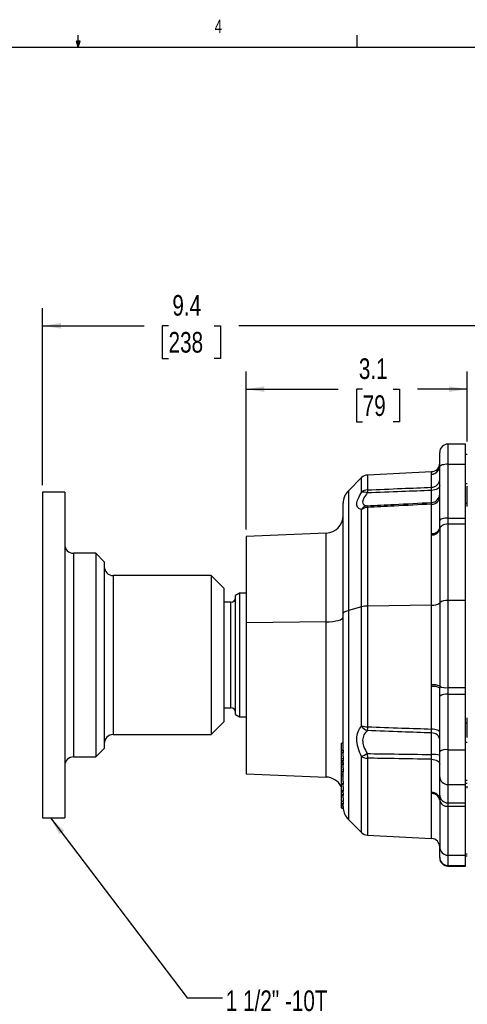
# Model space of a CAD drawing. Header units: inches. Extents: x 0.4 to 16.6, y 0.2 to 10.8.
# Tile 8 of 12: x 8.1 to 11.2, y 3.9 to 10.8. Entities that reach past the tile are written whole.
import ezdxf

# ---------------------------------------------------------------- set-up
doc = ezdxf.new("R2010")
doc.units = ezdxf.units.IN
doc.header["$MEASUREMENT"] = 0
doc.layers.add('BORDER', color=7, linetype='Continuous', lineweight=25)
doc.layers.add('SLD-0', color=7, linetype='Continuous', lineweight=25)
doc.styles.add('SLDTEXTSTYLE0', font='TXT', dxfattribs={"width": 0.75})
doc.dimstyles.new('SLDDIMSTYLE0', dxfattribs={"dimtxt": 0.145833, "dimasz": 0.13, "dimexe": 0, "dimexo": 0.0625, "dimgap": 0.036458, "dimtad": 0, "dimtih": 1, "dimtoh": 1, "dimdec": 1, "dimlfac": 2, "dimrnd": 1e-09, "dimzin": 12, "dimdsep": 46, "dimtxsty": 'SLDTEXTSTYLE0', "dimsah": 1, "dimcen": 0.09, "dimadec": 0, "dimazin": 3, "dimtfac": 1, "dimtdec": 1, "dimtofl": 0, "dimtmove": 0, "dimatfit": 3, "dimfxl": 0, "dimfrac": 2, "dimtolj": 1, "dimtzin": 12, "dimarcsym": 0})
doc.dimstyles.new('SLDDIMSTYLE2', dxfattribs={"dimtxt": 0.18, "dimasz": 0.13, "dimexe": 0, "dimexo": 0.0625, "dimgap": 0, "dimtad": 0, "dimtih": 1, "dimtoh": 1, "dimdec": 0, "dimrnd": 1e-09, "dimzin": 0, "dimdsep": 46, "dimtxsty": 'Standard', "dimsah": 1, "dimcen": 0.09, "dimadec": 0, "dimazin": 0, "dimtfac": 0.13, "dimtdec": 0, "dimtofl": 0, "dimtmove": 0, "dimatfit": 3, "dimfxl": 0, "dimfrac": 2, "dimtolj": 1, "dimtzin": 0, "dimarcsym": 0})

# ---------------------------------------------------------------- blocks, each defined once
blk = doc.blocks.new('_D_4')
at = {"layer": 'SLD-0'}
for p, q in [((8.2488, 7.5439), (8.2488, 8.7961)), ((8.2488, 8.6711), (8.9663, 8.6711)), ((9.1384, 8.6711), (9.094, 8.6711)), ((9.094, 8.6711), (9.094, 8.4394)), ((9.4616, 8.6711), (9.506, 8.6711)), ((9.506, 8.6711), (9.506, 8.4394)), ((12.9326, 8.6711), (9.6337, 8.6711)), ((9.094, 8.4394), (9.1384, 8.4394)), ((9.506, 8.4394), (9.4616, 8.4394))]:
    blk.add_line(p, q, dxfattribs=at)
for points in [[(8.2488, 8.6711), (8.3788, 8.6511), (8.3788, 8.6911)], [(12.9326, 8.6711), (12.8026, 8.6911), (12.8026, 8.6511)]]:
    blk.add_solid(points, dxfattribs=at)
at = {"layer": 'SLD-0', "char_height": 0.14583, "attachment_point": 1, "style": 'SLDTEXTSTYLE0'}
for s, insert in [('9.4', (9.1654, 8.8887)), ('238', (9.1384, 8.6274))]:
    blk.add_mtext(s, dxfattribs=dict(at, insert=insert))
blk = doc.blocks.new('_D_8')
at = {"layer": 'SLD-0'}
for p, q in [((9.6859, 7.2316), (9.6859, 8.3482)), ((11.2484, 7.8537), (11.2484, 8.3482)), ((9.6859, 8.2232), (10.3373, 8.2232)), ((10.5094, 8.2232), (10.465, 8.2232)), ((10.465, 8.2232), (10.465, 7.9915)), ((10.7249, 8.2232), (10.7693, 8.2232)), ((10.7693, 8.2232), (10.7693, 7.9915)), ((11.2484, 8.2232), (10.8969, 8.2232)), ((10.465, 7.9915), (10.5094, 7.9915)), ((10.7693, 7.9915), (10.7249, 7.9915))]:
    blk.add_line(p, q, dxfattribs=at)
for points in [[(9.6859, 8.2232), (9.8159, 8.2032), (9.8159, 8.2432)], [(11.2484, 8.2232), (11.1184, 8.2432), (11.1184, 8.2032)]]:
    blk.add_solid(points, dxfattribs=at)
at = {"layer": 'SLD-0', "char_height": 0.14583, "attachment_point": 1, "style": 'SLDTEXTSTYLE0'}
for s, insert in [('3.1', (10.4825, 8.4408)), ('79', (10.5094, 8.1795))]:
    blk.add_mtext(s, dxfattribs=dict(at, insert=insert))
blk = doc.blocks.new('SW_NOTE_0_1')
at = {"layer": 'SLD-0', "color": 0, "char_height": 0.145833, "attachment_point": 1, "style": 'SLDTEXTSTYLE0'}
for s, insert in [('1 1/2" -10T', (0.0236, 0.0531)), ('1410 COMPANION', (0.0236, -0.1808))]:
    blk.add_mtext(s, dxfattribs=dict(at, insert=insert))

msp = doc.modelspace()

# ---------------------------------------------------------------- linework, layer by layer
at = {"color": 7, "linetype": 'Continuous', "lineweight": 25}
for p, q in [((11.2359, 7.8347), (11.1119, 7.8347)), ((11.2359, 7.6923), (11.2359, 7.8347)), ((11.0534, 7.6735), (11.0534, 7.7762)), ((11.2484, 7.7619), (11.2359, 7.7619)), ((11.0534, 7.2924), (11.0534, 7.6735)), ((11.1119, 7.6923), (11.1119, 7.3113)), ((11.1119, 7.6923), (11.2359, 7.6923)), ((11.2359, 7.3113), (11.2359, 7.6923)), ((10.5019, 7.5976), (10.4085, 7.5042)), ((10.9965, 7.6396), (10.5428, 7.6159)), ((10.9965, 7.6204), (10.9965, 7.6225)), ((10.9965, 7.5295), (10.9965, 7.6204)), ((11.2359, 7.557), (11.2484, 7.557)), ((11.2484, 7.4143), (11.2484, 7.5366)), ((8.4048, 7.4939), (8.2488, 7.4939)), ((8.2488, 7.4939), (8.2488, 6.6323)), ((8.4048, 7.4939), (8.4048, 6.6323)), ((10.9965, 7.4217), (10.9965, 7.507)), ((10.3719, 6.6348), (10.3719, 7.4158)), ((10.5428, 7.3866), (10.5428, 6.6893)), ((10.9965, 7.2018), (10.9965, 7.41)), ((11.2484, 7.4143), (11.2359, 7.4143)), ((11.2484, 7.3939), (11.2484, 7.4143)), ((10.5019, 6.6843), (10.5019, 7.3716)), ((11.1119, 7.3113), (11.1119, 7.2697)), ((11.1119, 7.3113), (11.2359, 7.3113)), ((11.2359, 7.2697), (11.2359, 7.3113)), ((11.0534, 7.2415), (11.0534, 7.2924)), ((11.0534, 7.2415), (11.0534, 7.2315)), ((11.1119, 7.2697), (11.1119, 6.7279)), ((11.1119, 7.2697), (11.2359, 7.2697)), ((11.2359, 6.7279), (11.2359, 7.2697)), ((10.2521, 7.2052), (9.6859, 7.1816)), ((9.6859, 7.1816), (9.6859, 6.571)), ((10.9965, 7.1924), (10.9965, 7.2018)), ((10.9965, 6.6958), (10.9965, 7.1924)), ((11.0534, 7.2315), (11.0534, 6.712)), ((8.6248, 7.0626), (8.4673, 7.0626)), ((8.6848, 7.0026), (8.6248, 7.0626)), ((8.6248, 7.0626), (8.6248, 6.5238)), ((8.6848, 7.0026), (8.6848, 6.5087)), ((9.4388, 6.9051), (8.7473, 6.9051)), ((9.5288, 6.8151), (9.4388, 6.9051)), ((9.4388, 6.9051), (9.4388, 6.4841)), ((9.5288, 6.8151), (9.5288, 6.4615)), ((9.6403, 6.7801), (9.6103, 6.7628)), ((9.6103, 5.9224), (9.6103, 6.7628)), ((9.6859, 6.7801), (9.6403, 6.7801)), ((9.6403, 6.7801), (9.6403, 5.9051)), ((9.5793, 6.7166), (9.5288, 6.7166)), ((10.5019, 6.6843), (10.4085, 6.6589)), ((10.5019, 5.8427), (10.5019, 6.6843)), ((10.9965, 6.6958), (10.5428, 6.6893)), ((10.5428, 6.6893), (10.5428, 5.8354)), ((10.9965, 6.1323), (10.9965, 6.6958)), ((11.0534, 6.712), (11.0534, 6.1226)), ((11.1119, 6.7279), (11.1119, 6.1131)), ((11.2359, 6.7279), (11.1119, 6.7279)), ((11.2359, 6.1131), (11.2359, 6.7279)), ((8.2488, 6.6323), (8.2488, 5.1914)), ((8.4048, 6.6323), (8.4048, 5.1914)), ((10.3719, 5.6694), (10.3719, 6.6348)), ((10.2521, 6.5775), (9.6859, 6.571)), ((9.6859, 6.571), (9.6859, 5.5037)), ((8.6248, 6.5238), (8.6248, 5.6226)), ((8.6848, 6.5087), (8.6848, 5.6826)), ((9.4388, 6.4841), (9.4388, 5.7801)), ((9.5288, 6.4615), (9.5288, 5.8701)), ((10.9965, 6.12), (10.9965, 6.1323)), ((10.9965, 5.8197), (10.9965, 6.12)), ((11.0534, 6.1226), (11.0534, 6.1097)), ((11.0534, 6.0522), (11.0534, 6.1097)), ((11.1119, 6.1131), (11.2359, 6.1131)), ((11.1119, 6.1131), (11.1119, 6.0652)), ((11.1119, 6.0652), (11.1119, 5.6726)), ((11.1119, 6.0652), (11.2359, 6.0652)), ((11.2359, 6.0652), (11.2359, 6.1131)), ((11.2359, 5.6726), (11.2359, 6.0652)), ((11.0534, 5.6597), (11.0534, 6.0522)), ((9.5288, 5.9686), (9.5793, 5.9686)), ((9.6103, 5.9224), (9.6403, 5.9051)), ((9.4388, 5.7801), (9.5288, 5.8701)), ((9.6403, 5.9051), (9.6859, 5.9051)), ((11.2359, 5.8646), (11.2484, 5.8646)), ((11.2484, 5.8646), (11.2484, 5.8987)), ((11.2484, 5.7594), (11.2484, 5.8646)), ((8.7473, 5.7801), (9.4388, 5.7801)), ((10.9965, 5.6394), (10.9965, 5.7921)), ((10.3569, 5.7184), (10.3719, 5.7279)), ((10.3569, 5.7184), (10.3569, 5.6678)), ((11.2484, 5.7234), (11.2359, 5.7234)), ((8.6248, 5.6226), (8.6848, 5.6826)), ((10.3569, 5.6678), (10.3719, 5.6719)), ((10.3569, 5.6648), (10.3719, 5.6686)), ((10.3569, 5.6678), (10.3569, 5.6648)), ((10.3569, 5.6648), (10.3569, 5.6552)), ((10.3569, 5.6552), (10.3719, 5.6508)), ((10.3569, 5.6552), (10.3569, 5.6137)), ((10.3719, 5.6694), (10.3724, 5.6686)), ((10.3719, 5.6694), (10.3719, 5.6686)), ((10.3719, 5.6686), (10.3719, 5.6508)), ((10.3724, 5.6686), (10.3719, 5.6686)), ((10.3719, 5.6257), (10.3719, 5.6515)), ((10.3723, 5.6508), (10.3719, 5.6508)), ((10.3724, 5.6686), (10.3723, 5.6508)), ((11.0534, 5.4827), (11.0534, 5.6597)), ((11.1119, 5.6726), (11.1119, 5.4273)), ((11.1119, 5.6726), (11.2359, 5.6726)), ((11.2359, 5.4273), (11.2359, 5.6726)), ((8.4673, 5.6226), (8.6248, 5.6226)), ((10.3569, 5.6137), (10.3719, 5.6124)), ((10.3569, 5.6137), (10.3569, 5.6039)), ((10.3569, 5.6039), (10.3719, 5.5945)), ((10.3569, 5.6039), (10.3569, 5.5885)), ((10.3569, 5.5885), (10.3719, 5.5922)), ((10.3569, 5.5885), (10.3569, 5.5788)), ((10.3569, 5.5788), (10.3719, 5.5816)), ((10.3569, 5.5788), (10.3569, 5.5703)), ((10.3569, 5.5703), (10.3719, 5.5657)), ((10.3569, 5.5703), (10.3569, 5.5333)), ((10.3719, 5.6257), (10.3723, 5.6124)), ((10.3719, 5.6257), (10.3719, 5.6124)), ((10.3719, 5.6124), (10.3719, 5.5945)), ((10.3723, 5.6124), (10.3719, 5.6124)), ((10.3724, 5.5945), (10.3719, 5.5945)), ((10.3719, 5.5842), (10.3719, 5.5922)), ((10.3719, 5.5842), (10.3725, 5.5816)), ((10.3719, 5.5842), (10.3719, 5.5816)), ((10.3719, 5.5816), (10.3719, 5.5657)), ((10.3725, 5.5816), (10.3719, 5.5816)), ((10.3723, 5.6124), (10.3724, 5.5945)), ((10.3725, 5.5816), (10.3724, 5.5657)), ((10.9965, 5.371), (10.9965, 5.6057)), ((9.6859, 5.5037), (10.2521, 5.48)), ((10.3569, 5.5333), (10.3719, 5.5315)), ((10.3569, 5.5333), (10.3569, 5.5246)), ((10.3569, 5.5246), (10.3719, 5.5155)), ((10.3569, 5.5246), (10.3569, 5.5198)), ((10.3569, 5.5198), (10.3569, 5.5018)), ((10.3569, 5.5198), (10.3655, 5.5194)), ((10.3569, 5.5018), (10.3719, 5.4957)), ((10.3719, 5.5453), (10.3719, 5.5657)), ((10.3724, 5.5657), (10.3719, 5.5657)), ((10.3719, 5.5453), (10.3723, 5.5315)), ((10.3719, 5.5453), (10.3719, 5.5315)), ((10.3719, 5.5315), (10.3719, 5.5155)), ((10.3723, 5.5315), (10.3719, 5.5315)), ((10.3719, 5.4496), (10.3719, 5.5155)), ((10.3724, 5.5155), (10.3719, 5.5155)), ((10.3723, 5.5315), (10.3724, 5.5155)), ((10.3569, 5.4887), (10.3719, 5.4888)), ((10.3569, 5.4887), (10.3569, 5.4376)), ((10.3569, 5.4376), (10.3719, 5.4341)), ((10.3569, 5.4376), (10.3569, 5.4357)), ((10.3569, 5.4357), (10.3719, 5.4305)), ((10.3719, 5.4496), (10.3726, 5.4341)), ((10.3719, 5.4496), (10.3719, 5.4341)), ((10.3726, 5.4341), (10.3719, 5.4341)), ((10.3719, 5.4341), (10.3719, 5.4305)), ((10.3726, 5.4341), (10.372, 5.4305)), ((11.0534, 5.353), (11.0534, 5.4827)), ((11.2359, 5.4577), (11.2484, 5.4577)), ((11.2484, 5.434), (11.2359, 5.434)), ((10.3569, 5.4285), (10.3719, 5.4305)), ((10.3569, 5.3829), (10.3719, 5.3786)), ((10.3569, 5.3806), (10.3569, 5.3804)), ((10.3569, 5.3804), (10.3569, 5.3766)), ((10.3569, 5.3804), (10.3719, 5.3781)), ((10.3569, 5.3766), (10.3719, 5.3743)), ((10.3569, 5.3766), (10.3569, 5.359)), ((10.372, 5.4305), (10.3719, 5.4305)), ((10.3719, 5.4111), (10.3719, 5.4303)), ((10.3726, 5.3843), (10.3719, 5.3843)), ((10.3719, 5.3671), (10.3719, 5.3733)), ((10.3719, 5.3671), (10.3724, 5.3567)), ((10.3719, 5.3671), (10.3719, 5.3567)), ((10.9965, 5.3628), (10.9965, 5.371)), ((11.1119, 5.4273), (11.2359, 5.4273)), ((11.1119, 5.4273), (11.1119, 5.2976)), ((11.2359, 5.2976), (11.2359, 5.4273)), ((11.2484, 5.4011), (11.2484, 5.4159)), ((10.3569, 5.359), (10.3719, 5.3567)), ((10.3569, 5.359), (10.3569, 5.3543)), ((10.3569, 5.3543), (10.3719, 5.3486)), ((10.3569, 5.3543), (10.3569, 5.3529)), ((10.3569, 5.3529), (10.3719, 5.3473)), ((10.3569, 5.3513), (10.3569, 5.3481)), ((10.3569, 5.3105), (10.3719, 5.3062)), ((10.3569, 5.3082), (10.3569, 5.2954)), ((10.3569, 5.2954), (10.3719, 5.2921)), ((10.3569, 5.2954), (10.3569, 5.2927)), ((10.3569, 5.2927), (10.3719, 5.2875)), ((10.3569, 5.2927), (10.3569, 5.2735)), ((10.3719, 5.3567), (10.3719, 5.3486)), ((10.3724, 5.3567), (10.3719, 5.3567)), ((10.3719, 5.3321), (10.3719, 5.3491)), ((10.3723, 5.3486), (10.3719, 5.3486)), ((10.3726, 5.3088), (10.3719, 5.3088)), ((10.3719, 5.3062), (10.3723, 5.3062)), ((10.3719, 5.3031), (10.3724, 5.2921)), ((10.3719, 5.3031), (10.3719, 5.2921)), ((10.3724, 5.2921), (10.3719, 5.2921)), ((10.3719, 5.2921), (10.3719, 5.2875)), ((10.3724, 5.3567), (10.3723, 5.3486)), ((10.3726, 5.3088), (10.3723, 5.3068)), ((10.3724, 5.2921), (10.3723, 5.2875)), ((11.0534, 5.3261), (11.0534, 5.353)), ((11.0534, 5.3261), (11.0534, 5.3177)), ((11.1119, 5.2976), (11.2359, 5.2976)), ((11.1119, 5.2976), (11.1119, 5.2737)), ((11.2359, 5.2737), (11.2359, 5.2976)), ((10.3569, 5.2735), (10.3719, 5.278)), ((10.3569, 5.2735), (10.3569, 5.2647)), ((10.3569, 5.2647), (10.3719, 5.2606)), ((10.3569, 5.2647), (10.3569, 5.2626)), ((10.3569, 5.2626), (10.3719, 5.2581)), ((10.3569, 5.2626), (10.3569, 5.2624)), ((10.3569, 5.2624), (10.3719, 5.258)), ((10.3719, 5.272), (10.3719, 5.2875)), ((10.3723, 5.2875), (10.3719, 5.2875)), ((10.3719, 5.272), (10.3724, 5.2606)), ((10.3719, 5.272), (10.3719, 5.2606)), ((10.3724, 5.2606), (10.3719, 5.2606)), ((10.3719, 5.2606), (10.3719, 5.2581)), ((10.3724, 5.2581), (10.3719, 5.2581)), ((10.3719, 5.2581), (10.3719, 5.258)), ((10.3724, 5.258), (10.3719, 5.258)), ((10.3724, 5.2606), (10.3724, 5.2581)), ((11.1119, 5.2737), (11.2359, 5.2737)), ((11.2359, 4.9277), (11.2359, 5.2737)), ((8.2488, 5.1914), (8.4048, 5.1914)), ((10.4085, 5.181), (10.5019, 5.0876)), ((10.5428, 5.0694), (10.9965, 5.0456)), ((11.0534, 4.9129), (11.0534, 4.9861)), ((11.0534, 4.9091), (11.0534, 4.9129)), ((11.1119, 4.9277), (11.2359, 4.9277)), ((11.2359, 4.9376), (11.2484, 4.9376)), ((11.2359, 4.8558), (11.2359, 4.9277)), ((11.2359, 4.9234), (11.2484, 4.9234)), ((11.1119, 4.8558), (11.2359, 4.8558)), ((11.1119, 4.8506), (11.2359, 4.8506)), ((11.2359, 4.8506), (11.2359, 4.8558))]:
    msp.add_line(p, q, dxfattribs=at)
at = {"color": 8, "linetype": 'Continuous', "lineweight": 25}
for p, q in [((11.1119, 7.8347), (11.1119, 7.6923)), ((10.5019, 7.4938), (10.5019, 7.5976)), ((10.5428, 7.6159), (10.5428, 7.5105)), ((10.9965, 7.6225), (10.9965, 7.6396)), ((10.4085, 7.5042), (10.4085, 6.6589)), ((10.2521, 6.5775), (10.2521, 7.2052)), ((8.4673, 7.0626), (8.4673, 6.5238)), ((8.7473, 6.9051), (8.7473, 6.4841)), ((9.5793, 5.9686), (9.5793, 6.7166)), ((10.4085, 6.6589), (10.4085, 5.181)), ((10.2521, 5.48), (10.2521, 6.5775)), ((8.4673, 6.5238), (8.4673, 5.6226)), ((8.7473, 6.4841), (8.7473, 5.7801)), ((10.5019, 5.0876), (10.5019, 5.6241)), ((10.5428, 5.6137), (10.5428, 5.0694)), ((10.9965, 5.0456), (10.9965, 5.3628)), ((11.0534, 5.3177), (11.0534, 4.986)), ((11.1119, 5.2737), (11.1119, 4.9277)), ((11.1119, 4.9277), (11.1119, 4.8558)), ((11.1119, 4.8558), (11.1119, 4.8506))]:
    msp.add_line(p, q, dxfattribs=at)
at = {"color": 7, "linetype": 'Continuous', "lineweight": 25, "flags": 128}
for points in [[(11.1119, 7.6923), (11.1004, 7.692), (11.0895, 7.6909), (11.0794, 7.6891), (11.0705, 7.6868), (11.0632, 7.6839), (11.0578, 7.6807), (11.0545, 7.6772), (11.0534, 7.6735)], [(11.0534, 7.5417), (11.0523, 7.5351), (11.0491, 7.5288), (11.0439, 7.523), (11.0369, 7.5178), (11.0283, 7.5135), (11.0185, 7.5101), (11.0077, 7.508), (10.9965, 7.507)], [(11.1119, 7.3113), (11.1004, 7.3109), (11.0895, 7.3098), (11.0794, 7.3081), (11.0705, 7.3058), (11.0632, 7.3029), (11.0578, 7.2996), (11.0545, 7.2961), (11.0534, 7.2924)], [(11.1119, 7.2697), (11.1005, 7.2689), (11.0895, 7.2668), (11.0794, 7.2632), (11.0706, 7.2585), (11.0633, 7.2527), (11.0579, 7.2461), (11.0545, 7.239), (11.0534, 7.2315)], [(10.3719, 6.6348), (10.3725, 6.6382), (10.3743, 6.6415), (10.3772, 6.6447), (10.3814, 6.6479), (10.3866, 6.6509), (10.3929, 6.6538), (10.4002, 6.6564), (10.4085, 6.6589)], [(10.2521, 6.5775), (10.2757, 6.5784), (10.2983, 6.5805), (10.319, 6.5837), (10.3371, 6.5879), (10.3519, 6.593), (10.3628, 6.5988), (10.3696, 6.605), (10.3719, 6.6115)], [(11.0534, 5.7955), (11.0523, 5.8001), (11.0491, 5.8045), (11.0439, 5.8085), (11.0369, 5.8122), (11.0283, 5.8152), (11.0185, 5.8175), (11.0077, 5.819), (10.9965, 5.8197)], [(10.9965, 5.6057), (11.0077, 5.6048), (11.0185, 5.6026), (11.0283, 5.5994), (11.0369, 5.5951), (11.0439, 5.5901), (11.0491, 5.5843), (11.0523, 5.5781), (11.0534, 5.5717)], [(10.3569, 5.3881), (10.3614, 5.387), (10.3659, 5.3859), (10.3719, 5.3843)], [(10.3569, 5.3481), (10.3644, 5.3487), (10.3673, 5.349)], [(10.3569, 5.3129), (10.3614, 5.3117), (10.3659, 5.3104), (10.3719, 5.3088)]]:
    msp.add_lwpolyline(points, dxfattribs=at)
at = {"color": 7, "linetype": 'Continuous', "lineweight": 25}
for centre, radius, start, end in [((11.1119, 7.7762), 0.0585, 90, 180), ((10.9934, 7.6996), 0.06, 273, 359.74694), ((10.9938, 7.682), 0.0596, 272.59704, 359.38682), ((10.9939, 7.6798), 0.0595, 272.54588, 359.59831), ((10.5461, 7.5535), 0.0625, 93, 135), ((10.9961, 7.5868), 0.0573, 270.39742, 357.52157), ((10.4969, 7.4158), 0.125, 135, 180), ((10.5175, 7.4371), 0.0575, 64.55949, 106.36456), ((10.5455, 7.4454), 0.0652, 92.39376, 132.03428), ((10.9934, 7.4815), 0.0599, 272.93501, 359.94325), ((10.9988, 7.4648), 0.0548, 267.59019, 354.27229), ((10.5488, 7.3425), 0.0562, 96.80454, 147.8356), ((10.5449, 7.3172), 0.0694, 91.76524, 128.34345), ((10.2469, 7.3301), 0.125, 272.3919, 0), ((11.0028, 7.2533), 0.0519, 262.99652, 346.8354), ((11.0029, 7.244), 0.0519, 262.8837, 346.12419), ((8.4673, 7.1251), 0.0625, 180, 270), ((8.7473, 6.9676), 0.0625, 180, 270), ((9.5793, 6.7476), 0.031, 270, 0), ((10.5429, 6.5174), 0.1719, 90.02367, 103.80041), ((11.0089, 6.76), 0.0654, 259.08481, 312.79984), ((11.0984, 6.6617), 0.0675, 78.50242, 131.83197), ((11.0097, 6.0379), 0.0953, 62.72567, 97.9599), ((11.0097, 6.0308), 0.0901, 61.05359, 98.44161), ((11.0977, 6.2113), 0.0992, 243.45069, 278.2033), ((11.0979, 5.9894), 0.077, 79.59452, 125.38939), ((9.5793, 5.9376), 0.031, 0, 90), ((8.7473, 5.7176), 0.0625, 90, 180), ((10.5709, 5.8868), 0.0835, 213.41048, 249.85725), ((10.5432, 5.9565), 0.121, 250.05731, 269.82808), ((10.999, 5.7375), 0.0547, 6.0074, 92.62477), ((10.2135, 6.2751), 0.7097, 293.91828, 297.58715), ((11.0102, 5.4223), 0.2175, 78.5438, 93.60013), ((11.0979, 5.5969), 0.077, 79.59452, 125.38939), ((8.4673, 5.5601), 0.0625, 90, 180), ((10.5437, 5.7029), 0.0892, 242.00888, 269.39143), ((10.2469, 5.3551), 0.125, 28.35764, 87.6081), ((11.1103, 5.4843), 0.057, 181.6129, 271.52683), ((11.0008, 5.3179), 0.0532, 8.82961, 94.59246), ((11.0006, 5.3095), 0.0534, 8.84138, 94.35948), ((11.1103, 5.3546), 0.057, 181.6129, 271.52683), ((11.1056, 5.3263), 0.053, 189.33633, 276.76763), ((10.4969, 5.2694), 0.125, 185.24643, 225), ((10.5461, 5.1318), 0.0625, 225, 267), ((10.9934, 4.9857), 0.06, 0.25306, 87), ((11.1119, 4.9862), 0.0585, 180.25306, 270), ((11.1111, 4.9136), 0.0578, 180.7299, 270.71176), ((11.1119, 4.9091), 0.0585, 180, 270)]:
    msp.add_arc(centre, radius, start, end, dxfattribs=at)
for points, knots in [([(10.5428, 7.5105), (10.624, 7.5139), (10.7752, 7.5203), (10.9265, 7.5266), (10.9965, 7.5295)], [0, 0, 0, 0, 0.536903, 1, 1, 1, 1]), ([(10.9965, 7.507), (10.9965, 7.5106), (10.9967, 7.52), (10.9966, 7.5259), (10.9965, 7.5295)], [0, 0, 0, 0, 0.374872, 1, 1, 1, 1]), ([(10.5012, 7.3724), (10.492, 7.3752), (10.4735, 7.3809), (10.4655, 7.4081), (10.4749, 7.4466), (10.4923, 7.4768), (10.5012, 7.4923)], [0, 0, 0, 0, 0.2560849, 0.5162421, 0.7525127, 1, 1, 1, 1]), ([(10.5012, 7.4923), (10.5014, 7.4926), (10.5017, 7.4931), (10.5019, 7.4936), (10.5019, 7.4937), (10.5019, 7.4938)], [0, 0, 0, 0, 0.477083, 0.910089, 1, 1, 1, 1]), ([(10.5422, 7.489), (10.5333, 7.4771), (10.5163, 7.4544), (10.5065, 7.425), (10.5117, 7.4115), (10.5228, 7.4018), (10.5329, 7.4), (10.5422, 7.3983)], [0, 0, 0, 0, 0.252875, 0.484085, 0.712504, 0.738583, 1, 1, 1, 1]), ([(10.5428, 7.5105), (10.5428, 7.51), (10.5427, 7.5075), (10.5425, 7.5011), (10.5423, 7.4931), (10.5422, 7.489)], [0, 0, 0, 0, 0.0934075, 0.5380196, 1, 1, 1, 1]), ([(10.9965, 7.507), (10.9265, 7.5043), (10.775, 7.4983), (10.6236, 7.4923), (10.5422, 7.489)], [0, 0, 0, 0, 0.462456, 1, 1, 1, 1]), ([(10.5422, 7.3983), (10.6055, 7.4016), (10.7569, 7.4093), (10.9084, 7.4171), (10.9965, 7.4217)], [0, 0, 0, 0, 0.417996, 1, 1, 1, 1]), ([(10.5422, 7.3983), (10.5422, 7.3982), (10.5423, 7.3976), (10.5426, 7.395), (10.5427, 7.3895), (10.5428, 7.3866)], [0, 0, 0, 0, 0.0828261, 0.4993653, 1, 1, 1, 1]), ([(10.9965, 7.41), (10.9084, 7.4054), (10.7571, 7.3976), (10.6059, 7.3898), (10.5428, 7.3866)], [0, 0, 0, 0, 0.5828101, 1, 1, 1, 1]), ([(10.9965, 7.41), (10.9965, 7.4124), (10.9967, 7.4187), (10.9966, 7.4205), (10.9965, 7.4217)], [0, 0, 0, 0, 0.374872, 1, 1, 1, 1]), ([(10.5019, 7.3716), (10.5018, 7.3718), (10.5018, 7.3722), (10.5015, 7.3724), (10.5013, 7.3724), (10.5012, 7.3724)], [0, 0, 0, 0, 0.485435, 0.911505, 1, 1, 1, 1]), ([(10.5012, 5.6264), (10.492, 5.6469), (10.4735, 5.6882), (10.4655, 5.7499), (10.4749, 5.8035), (10.4923, 5.8282), (10.5012, 5.8408)], [0, 0, 0, 0, 0.2560849, 0.5162421, 0.7525127, 1, 1, 1, 1]), ([(10.5012, 5.8408), (10.5014, 5.841), (10.5017, 5.8415), (10.5019, 5.8422), (10.5019, 5.8426), (10.5019, 5.8427)], [0, 0, 0, 0, 0.477083, 0.910089, 1, 1, 1, 1]), ([(10.5422, 5.8084), (10.5333, 5.7992), (10.5163, 5.7815), (10.5065, 5.7417), (10.5117, 5.7108), (10.5228, 5.6786), (10.5329, 5.6616), (10.5422, 5.6461)], [0, 0, 0, 0, 0.252875, 0.484085, 0.712504, 0.738583, 1, 1, 1, 1]), ([(10.5428, 5.8354), (10.5428, 5.8344), (10.5427, 5.8288), (10.5425, 5.8188), (10.5423, 5.8119), (10.5422, 5.8084)], [0, 0, 0, 0, 0.093408, 0.53802, 1, 1, 1, 1]), ([(10.9965, 5.7921), (10.9265, 5.7946), (10.775, 5.8001), (10.6236, 5.8055), (10.5422, 5.8084)], [0, 0, 0, 0, 0.4624556, 1, 1, 1, 1]), ([(10.5428, 5.8354), (10.624, 5.8326), (10.7752, 5.8274), (10.9265, 5.8221), (10.9965, 5.8197)], [0, 0, 0, 0, 0.536903, 1, 1, 1, 1]), ([(10.9965, 5.7921), (10.9965, 5.7949), (10.9967, 5.8023), (10.9966, 5.813), (10.9965, 5.8197)], [0, 0, 0, 0, 0.374872, 1, 1, 1, 1]), ([(10.5422, 5.6461), (10.6055, 5.6452), (10.7569, 5.6428), (10.9084, 5.6407), (10.9965, 5.6394)], [0, 0, 0, 0, 0.417996, 1, 1, 1, 1]), ([(10.5422, 5.6461), (10.5422, 5.6452), (10.5423, 5.6394), (10.5426, 5.6279), (10.5427, 5.6187), (10.5428, 5.6137)], [0, 0, 0, 0, 0.082826, 0.499365, 1, 1, 1, 1]), ([(10.5019, 5.6241), (10.5018, 5.6245), (10.5018, 5.6251), (10.5015, 5.6259), (10.5013, 5.6263), (10.5012, 5.6264)], [0, 0, 0, 0, 0.485435, 0.911505, 1, 1, 1, 1]), ([(10.9965, 5.6057), (10.9084, 5.6072), (10.7571, 5.6099), (10.6059, 5.6126), (10.5428, 5.6137)], [0, 0, 0, 0, 0.58281, 1, 1, 1, 1]), ([(10.9965, 5.6057), (10.9965, 5.6096), (10.9967, 5.6198), (10.9966, 5.6319), (10.9965, 5.6394)], [0, 0, 0, 0, 0.374872, 1, 1, 1, 1]), ([(10.3569, 5.5001), (10.3569, 5.4984), (10.3569, 5.4946), (10.3569, 5.4908), (10.3569, 5.4887)], [0, 0, 0, 0, 0.439666, 1, 1, 1, 1]), ([(10.3569, 5.4324), (10.3569, 5.4323), (10.3569, 5.4312), (10.3569, 5.4298), (10.3569, 5.4285)], [0, 0, 0, 0, 0.074758, 1, 1, 1, 1]), ([(10.3569, 5.4285), (10.3569, 5.4256), (10.3569, 5.4197), (10.3569, 5.4095), (10.3569, 5.3998), (10.3569, 5.3925), (10.3569, 5.3893), (10.3569, 5.3881)], [0, 0, 0, 0, 0.196451, 0.385503, 0.618035, 0.853002, 1, 1, 1, 1]), ([(10.3569, 5.3881), (10.3569, 5.3859), (10.3569, 5.383), (10.3569, 5.3833), (10.3569, 5.3834)], [0, 0, 0, 0, 0.746051, 1, 1, 1, 1]), ([(10.3719, 5.4111), (10.3719, 5.4068), (10.3721, 5.3985), (10.3725, 5.3896), (10.3725, 5.3859), (10.3726, 5.3843)], [0, 0, 0, 0, 0.384015, 0.73837, 1, 1, 1, 1]), ([(10.3719, 5.4111), (10.3719, 5.4109), (10.3719, 5.4084), (10.3719, 5.4017), (10.3719, 5.3918), (10.3719, 5.3868), (10.3719, 5.3843)], [0, 0, 0, 0, 0.017413, 0.21446, 0.606968, 1, 1, 1, 1]), ([(10.3719, 5.3843), (10.3719, 5.3825), (10.3719, 5.3793), (10.3719, 5.3791), (10.3719, 5.3789)], [0, 0, 0, 0, 0.555603, 1, 1, 1, 1]), ([(10.3726, 5.3843), (10.3725, 5.382), (10.3724, 5.3787), (10.3722, 5.3791), (10.3722, 5.3792)], [0, 0, 0, 0, 0.721304, 1, 1, 1, 1]), ([(10.3569, 5.3481), (10.3569, 5.3455), (10.3569, 5.3405), (10.3569, 5.332), (10.3569, 5.324), (10.3569, 5.317), (10.3569, 5.3143), (10.3569, 5.3129)], [0, 0, 0, 0, 0.160086, 0.321331, 0.533638, 0.75614, 1, 1, 1, 1]), ([(10.3719, 5.3321), (10.3719, 5.3286), (10.372, 5.3216), (10.3725, 5.3135), (10.3725, 5.3104), (10.3726, 5.3088)], [0, 0, 0, 0, 0.319303, 0.637583, 1, 1, 1, 1]), ([(10.3719, 5.3321), (10.3719, 5.3312), (10.3719, 5.3282), (10.3719, 5.3217), (10.3719, 5.3138), (10.3719, 5.3105), (10.3719, 5.3088)], [0, 0, 0, 0, 0.076992, 0.261967, 0.630534, 1, 1, 1, 1]), ([(10.3719, 5.3088), (10.3719, 5.3073), (10.3719, 5.3056), (10.3719, 5.3064), (10.3719, 5.3065)], [0, 0, 0, 0, 0.8873661, 1, 1, 1, 1])]:
    msp.add_open_spline(points, degree=3, knots=knots, dxfattribs=at)
at = {"layer": 'BORDER'}
for p, q in [((8.501, 10.6421), (8.501, 10.7269)), ((10.4698, 10.6421), (10.4698, 10.7269)), ((8.501, 10.6421), (8.4878, 10.684)), ((8.5136, 10.684), (8.4878, 10.684)), ((8.494, 10.684), (8.501, 10.6421)), ((8.501, 10.6421), (8.5136, 10.684)), ((8.5059, 10.684), (8.501, 10.6421)), ((0.6263, 10.6421), (16.3763, 10.6421))]:
    msp.add_line(p, q, dxfattribs=at)

# ---------------------------------------------------------------- block references
at = {"layer": 'SLD-0'}
msp.add_blockref('SW_NOTE_0_1', (9.519, 3.9182), dxfattribs=at)

# ---------------------------------------------------------------- texts
at = {"color": 7, "linetype": 'Continuous', "lineweight": 0, "insert": (9.4643, 10.8357), "char_height": 0.0937, "attachment_point": 1, "style": 'SLDTEXTSTYLE0'}
msp.add_mtext('4', dxfattribs=at)

# ---------------------------------------------------------------- dimensions: what is measured, and where the dimension line sits
at = {"layer": 'SLD-0'}
dim = msp.add_linear_dim(base=(8.2488, 8.6711), p1=(12.9326, 8.7517), p2=(8.2488, 7.4939), dimstyle='SLDDIMSTYLE0', dxfattribs=at)
dim.commit()
dim.dimension.update_dxf_attribs({"geometry": '_D_4', "text_midpoint": (9.3, 8.6711), "dimtype": 160})
dim = msp.add_linear_dim(base=(9.6859, 8.2232), p1=(11.2484, 7.8037), p2=(9.6859, 7.1816), angle=0, dimstyle='SLDDIMSTYLE0', dxfattribs=at)
dim.commit()
dim.dimension.update_dxf_attribs({"geometry": '_D_8', "text_midpoint": (10.6171, 8.2232), "dimtype": 160})

# ---------------------------------------------------------------- leaders
msp.add_leader([(8.3057, 5.1914), (9.269, 3.9182), (9.519, 3.9182)], dimstyle='SLDDIMSTYLE2', dxfattribs=at)

doc.saveas('drawing.dxf')
